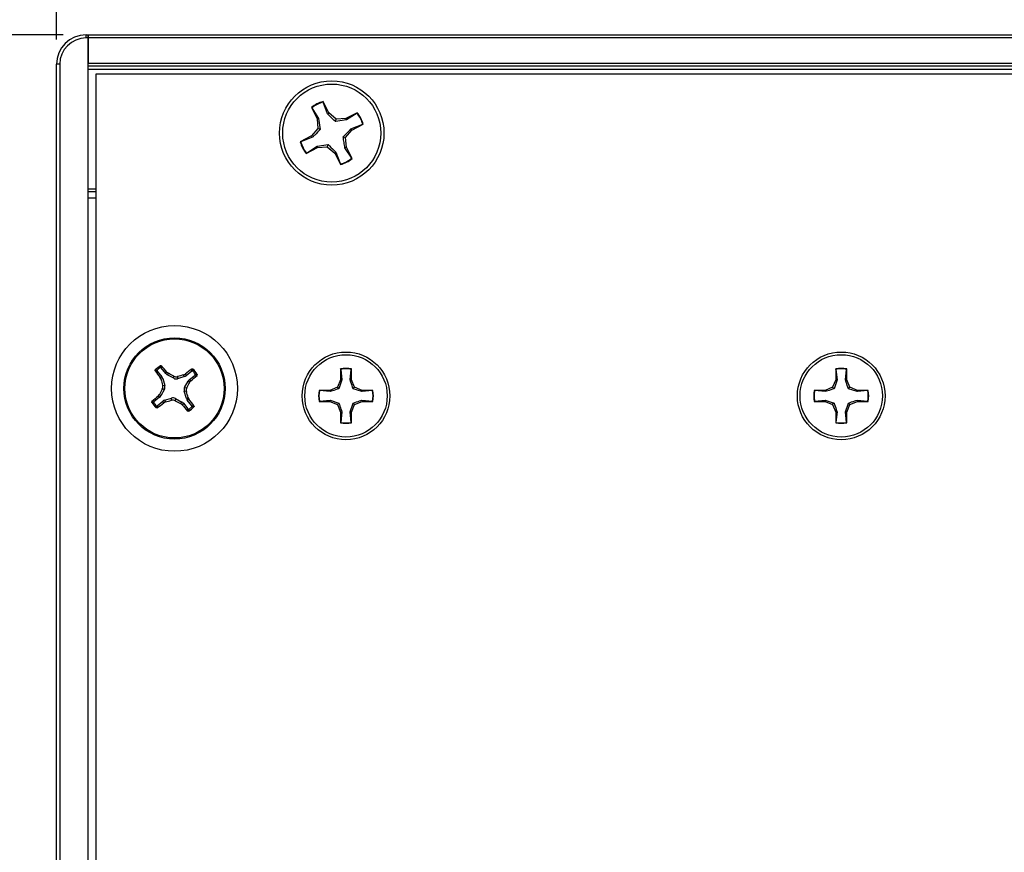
# Paper-space layout 'P3m-C' of a CAD drawing. Header units: inches. Extents: x 0.3 to 33.8, y 0.2 to 21.7.
# Tile 4 of 24: x 2.8 to 4.4, y 8.2 to 9.5. Entities that reach past the tile are written whole.
import ezdxf

# ---------------------------------------------------------------- set-up
doc = ezdxf.new("R2010")
doc.units = ezdxf.units.IN
doc.header["$MEASUREMENT"] = 0
doc.layers.add('BORDERS', color=7, linetype='Continuous')
doc.styles.add('SLDTEXTSTYLE0', font='TXT', dxfattribs={"width": 0.75})
doc.dimstyles.new('SLDDIMSTYLE8', dxfattribs={"dimtxt": 0.137795, "dimasz": 0.14, "dimexe": 0, "dimexo": 0.0625, "dimgap": 0.034449, "dimtad": 1, "dimdec": 3, "dimlfac": 2, "dimrnd": 1e-09, "dimzin": 4, "dimdsep": 46, "dimtxsty": 'SLDTEXTSTYLE0', "dimblk1": 'CLOSED', "dimblk2": 'CLOSED', "dimsah": 1, "dimcen": 0.09, "dimadec": 0, "dimazin": 1, "dimtfac": 1, "dimtdec": 3, "dimtofl": 0, "dimtmove": 0, "dimatfit": 3, "dimldrblk": 'CLOSED', "dimfxl": 0, "dimfrac": 2, "dimtolj": 1, "dimtzin": 12, "dimarcsym": 0})

# ---------------------------------------------------------------- blocks, each defined once
blk = doc.blocks.new('_Closed')
at = {"color": 0, "linetype": 'ByBlock', "lineweight": -2}
for p, q in [((-1, 0.166667), (0, 0)), ((-1, 0.166667), (-1, -0.166667)), ((0, 0), (-1, -0.166667)), ((0, 0), (-1, 0))]:
    blk.add_line(p, q, dxfattribs=at)
blk = doc.blocks.new('_D_36')
at = {"layer": 'BORDERS'}
for p, q in [((6.6487, 10.8714), (6.6067, 10.8714)), ((6.6067, 10.8714), (6.6067, 10.6526)), ((7.1068, 10.8714), (7.1488, 10.8714)), ((7.1488, 10.8714), (7.1488, 10.6526)), ((6.6067, 10.6526), (6.6487, 10.6526)), ((7.1488, 10.6526), (7.1068, 10.6526)), ((2.8528, 9.479), (2.8528, 10.4858)), ((10.9778, 9.479), (10.9778, 10.4858)), ((2.8528, 10.4464), (10.9778, 10.4464))]:
    blk.add_line(p, q, dxfattribs=at)
at = {"layer": 'BORDERS', "xscale": 0.14, "yscale": 0.14, "rotation": 180.0000000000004}
blk.add_blockref('_Closed', (2.8528, 10.4464, 0.9375), dxfattribs=at)
at = {"layer": 'BORDERS', "xscale": 0.14, "yscale": 0.14}
blk.add_blockref('_Closed', (10.9778, 10.4464, 0.9375), dxfattribs=at)
at = {"layer": 'BORDERS', "char_height": 0.1378, "attachment_point": 1, "style": 'SLDTEXTSTYLE0'}
for s, insert in [('412.8', (6.6487, 10.8302)), ('16.250', (6.5978, 10.6241))]:
    blk.add_mtext(s, dxfattribs=dict(at, insert=insert))
blk = doc.blocks.new('_D_37')
at = {"layer": 'BORDERS'}
for p, q in [((2.8634, 9.4865), (2.0811, 9.4865)), ((2.1204, 9.4865), (2.1204, 6.8615)), ((1.6955, 8.524), (1.6955, 8.566)), ((1.6955, 8.566), (1.9143, 8.566)), ((1.9143, 8.566), (1.9143, 8.524)), ((1.6955, 8.0658), (1.6955, 8.0239)), ((1.9143, 8.0239), (1.9143, 8.0658)), ((1.6955, 8.0239), (1.9143, 8.0239)), ((2.8634, 6.8615), (2.0811, 6.8615))]:
    blk.add_line(p, q, dxfattribs=at)
at = {"layer": 'BORDERS', "xscale": 0.14, "yscale": 0.14}
for p, rotation in [((2.1204, 9.4865, 0.9375), 90.0000000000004), ((2.1204, 6.8615, 0.9375), 270.0000000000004)]:
    blk.add_blockref('_Closed', p, dxfattribs=dict(at, rotation=rotation))
at = {"layer": 'BORDERS', "char_height": 0.1378, "attachment_point": 1, "rotation": 90, "style": 'SLDTEXTSTYLE0'}
for s, insert in [('133.4', (1.7366, 8.0658)), ('5.250', (1.9428, 8.0658))]:
    blk.add_mtext(s, dxfattribs=dict(at, insert=insert))

psp = doc.layouts.new('P3m-C')

# ---------------------------------------------------------------- linework, layer by layer
at = {"color": 7, "linetype": 'Continuous', "lineweight": 25}
for p, q in [((2.89965, 9.48153), (2.89965, 9.48653)), ((2.89965, 9.48653), (2.90277, 9.48653)), ((2.90277, 9.48153), (2.89965, 9.48153)), ((2.90277, 9.48653), (2.90277, 9.48153)), ((2.90277, 9.48653), (10.92777, 9.48653)), ((2.90277, 9.48153), (2.90277, 9.48653)), ((2.90277, 6.86653), (2.90277, 9.48153)), ((10.92777, 9.48153), (2.90277, 9.48153)), ((2.90277, 9.48153), (2.90277, 9.44153)), ((2.90277, 9.44153), (10.92777, 9.44153)), ((2.85777, 9.43965), (2.85277, 9.43965)), ((2.85277, 6.9084), (2.85277, 9.43965)), ((2.85777, 9.43965), (2.85777, 6.9084)), ((10.92777, 9.43653), (2.90277, 9.43653)), ((10.92777, 9.43153), (2.90277, 9.43153)), ((10.91527, 9.42403), (2.91527, 9.42403)), ((2.91527, 9.42403), (2.91527, 6.92403)), ((3.27637, 9.37958), (3.27639, 9.38039)), ((3.28368, 9.36082), (3.27637, 9.37958)), ((3.2856, 9.36233), (3.27639, 9.38039)), ((3.25786, 9.37094), (3.26707, 9.35288)), ((3.25852, 9.37048), (3.25786, 9.37094)), ((3.25852, 9.37048), (3.26942, 9.35354)), ((3.28368, 9.36082), (3.2856, 9.36233)), ((3.2974, 9.35225), (3.2856, 9.36233)), ((3.33093, 9.36269), (3.31287, 9.35348)), ((3.33048, 9.36203), (3.31354, 9.35113)), ((3.33048, 9.36203), (3.33093, 9.36269)), ((3.26942, 9.35354), (3.26707, 9.35288)), ((3.26707, 9.35288), (3.26829, 9.33741)), ((3.26942, 9.35354), (3.27201, 9.3362)), ((3.2962, 9.34854), (3.2974, 9.35225)), ((3.31354, 9.35113), (3.2962, 9.34854)), ((3.31287, 9.35348), (3.2974, 9.35225)), ((3.31354, 9.35113), (3.31287, 9.35348)), ((3.26829, 9.33741), (3.25822, 9.3256)), ((3.27201, 9.3362), (3.26829, 9.33741)), ((3.31225, 9.32314), (3.32232, 9.33495)), ((3.32081, 9.33686), (3.33958, 9.34418)), ((3.32081, 9.33686), (3.32232, 9.33495)), ((3.32232, 9.33495), (3.34038, 9.34416)), ((3.33958, 9.34418), (3.34038, 9.34416)), ((3.25822, 9.3256), (3.24016, 9.31639)), ((3.24097, 9.31637), (3.24016, 9.31639)), ((3.25973, 9.32369), (3.24097, 9.31637)), ((3.25973, 9.32369), (3.25822, 9.3256)), ((3.30854, 9.32435), (3.31225, 9.32314)), ((3.31347, 9.30768), (3.31225, 9.32314)), ((3.24961, 9.29786), (3.26767, 9.30708)), ((3.25007, 9.29853), (3.26701, 9.30942)), ((3.26701, 9.30942), (3.28434, 9.31201)), ((3.26701, 9.30942), (3.26767, 9.30708)), ((3.26767, 9.30708), (3.28314, 9.3083)), ((3.28434, 9.31201), (3.28314, 9.3083)), ((3.28314, 9.3083), (3.29494, 9.29823)), ((3.29686, 9.29974), (3.29494, 9.29823)), ((3.29686, 9.29974), (3.30417, 9.28097)), ((3.31112, 9.30701), (3.31347, 9.30768)), ((3.32202, 9.29007), (3.31112, 9.30701)), ((3.32268, 9.28961), (3.31347, 9.30768)), ((3.25007, 9.29853), (3.24961, 9.29786)), ((3.29494, 9.29823), (3.30415, 9.28016)), ((3.32202, 9.29007), (3.32268, 9.28961)), ((3.30417, 9.28097), (3.30415, 9.28016)), ((2.90277, 9.24153), (2.91527, 9.24153)), ((2.91527, 9.23653), (2.90277, 9.23653)), ((2.91527, 9.22653), (2.90277, 9.22653)), ((3.02624, 8.94766), (3.01892, 8.95667)), ((3.30418, 8.955), (3.30418, 8.93797)), ((3.3045, 8.9544), (3.30418, 8.955)), ((3.32132, 8.9544), (3.32164, 8.955)), ((3.32164, 8.93797), (3.32164, 8.955)), ((4.09158, 8.955), (4.09158, 8.93797)), ((4.0919, 8.9544), (4.09158, 8.955)), ((4.10872, 8.9544), (4.10904, 8.955)), ((4.10904, 8.93797), (4.10904, 8.955)), ((3.01273, 8.95164), (3.02004, 8.94263)), ((3.01737, 8.94122), (3.02004, 8.94263)), ((3.01871, 8.9385), (3.01737, 8.94122)), ((3.02146, 8.93994), (3.01871, 8.9385)), ((3.02146, 8.93994), (3.02482, 8.92863)), ((3.02624, 8.94766), (3.02816, 8.94998)), ((3.02816, 8.94998), (3.03055, 8.9481)), ((3.03055, 8.9481), (3.02857, 8.94572)), ((3.03895, 8.9401), (3.02857, 8.94572)), ((3.03895, 8.9401), (3.03931, 8.94354)), ((3.04523, 8.94292), (3.04487, 8.93948)), ((3.05619, 8.94284), (3.04487, 8.93948)), ((3.05474, 8.94558), (3.05747, 8.94693)), ((3.05619, 8.94284), (3.05474, 8.94558)), ((3.05747, 8.94693), (3.05887, 8.94426)), ((3.06789, 8.95157), (3.05887, 8.94426)), ((3.0639, 8.93806), (3.07292, 8.94538)), ((3.3045, 8.9544), (3.30619, 8.93757)), ((3.31963, 8.93757), (3.32132, 8.9544)), ((4.0919, 8.9544), (4.09359, 8.93757)), ((4.10703, 8.93757), (4.10872, 8.9544)), ((3.02138, 8.92899), (3.02482, 8.92863)), ((3.05634, 8.92535), (3.06196, 8.93573)), ((3.05634, 8.92535), (3.05978, 8.92499)), ((3.06435, 8.93375), (3.06196, 8.93573)), ((3.0639, 8.93806), (3.06623, 8.93613)), ((3.06623, 8.93613), (3.06435, 8.93375)), ((3.29919, 8.92594), (3.28715, 8.92095)), ((3.30418, 8.93797), (3.29919, 8.92594)), ((3.30151, 8.92362), (3.29919, 8.92594)), ((3.30619, 8.93757), (3.30151, 8.92362)), ((3.30619, 8.93757), (3.30418, 8.93797)), ((3.31963, 8.93757), (3.32164, 8.93797)), ((3.32663, 8.92594), (3.32164, 8.93797)), ((3.32431, 8.92362), (3.32663, 8.92594)), ((3.33827, 8.91894), (3.32431, 8.92362)), ((3.33867, 8.92095), (3.32663, 8.92594)), ((4.08659, 8.92594), (4.07455, 8.92095)), ((4.09158, 8.93797), (4.08659, 8.92594)), ((4.08891, 8.92362), (4.08659, 8.92594)), ((4.09359, 8.93757), (4.08891, 8.92362)), ((4.09359, 8.93757), (4.09158, 8.93797)), ((4.10703, 8.93757), (4.10904, 8.93797)), ((4.11403, 8.92594), (4.10904, 8.93797)), ((4.11171, 8.92362), (4.11403, 8.92594)), ((4.12567, 8.91894), (4.11171, 8.92362)), ((4.12607, 8.92095), (4.11403, 8.92594)), ((3.01664, 8.90999), (3.00763, 8.90268)), ((3.01432, 8.91192), (3.01619, 8.91431)), ((3.01664, 8.90999), (3.01432, 8.91192)), ((3.01619, 8.91431), (3.01858, 8.91233)), ((3.0242, 8.92271), (3.01858, 8.91233)), ((3.0242, 8.92271), (3.02076, 8.92306)), ((3.02435, 8.90521), (3.03567, 8.90857)), ((3.03531, 8.90513), (3.03567, 8.90857)), ((3.04159, 8.90796), (3.04123, 8.90451)), ((3.04159, 8.90796), (3.05197, 8.90233)), ((3.05917, 8.91906), (3.05572, 8.91942)), ((3.05909, 8.90811), (3.05572, 8.91942)), ((3.05909, 8.90811), (3.06183, 8.90956)), ((3.06183, 8.90956), (3.06317, 8.90683)), ((3.28715, 8.92095), (3.27012, 8.92095)), ((3.27072, 8.92063), (3.27012, 8.92095)), ((3.28755, 8.91894), (3.27072, 8.92063)), ((3.28755, 8.91894), (3.28715, 8.92095)), ((3.33827, 8.91894), (3.33867, 8.92095)), ((3.3551, 8.92063), (3.33827, 8.91894)), ((3.35569, 8.92095), (3.33867, 8.92095)), ((3.3551, 8.92063), (3.35569, 8.92095)), ((4.07455, 8.92095), (4.05753, 8.92095)), ((4.05812, 8.92063), (4.05753, 8.92095)), ((4.07495, 8.91894), (4.05812, 8.92063)), ((4.07495, 8.91894), (4.07455, 8.92095)), ((4.12567, 8.91894), (4.12607, 8.92095)), ((4.1425, 8.92063), (4.12567, 8.91894)), ((4.1431, 8.92095), (4.12607, 8.92095)), ((4.1425, 8.92063), (4.1431, 8.92095)), ((3.01266, 8.89648), (3.02167, 8.90379)), ((3.02308, 8.90112), (3.02167, 8.90379)), ((3.0258, 8.90247), (3.02308, 8.90112)), ((3.02435, 8.90521), (3.0258, 8.90247)), ((3.04999, 8.89995), (3.05197, 8.90233)), ((3.05238, 8.89807), (3.04999, 8.89995)), ((3.05431, 8.9004), (3.05238, 8.89807)), ((3.05431, 8.9004), (3.06162, 8.89138)), ((3.06317, 8.90683), (3.0605, 8.90542)), ((3.06782, 8.89641), (3.0605, 8.90542)), ((3.27072, 8.9038), (3.27012, 8.90348)), ((3.27012, 8.90348), (3.28715, 8.90348)), ((3.27072, 8.9038), (3.28755, 8.90549)), ((3.28755, 8.90549), (3.28715, 8.90348)), ((3.28715, 8.90348), (3.29919, 8.8985)), ((3.28755, 8.90549), (3.30151, 8.90081)), ((3.30151, 8.90081), (3.29919, 8.8985)), ((3.29919, 8.8985), (3.30418, 8.88646)), ((3.31963, 8.88686), (3.32431, 8.90081)), ((3.32164, 8.88646), (3.32663, 8.8985)), ((3.32431, 8.90081), (3.32663, 8.8985)), ((3.32663, 8.8985), (3.33867, 8.90348)), ((3.33827, 8.90549), (3.3551, 8.9038)), ((3.33827, 8.90549), (3.33867, 8.90348)), ((3.33867, 8.90348), (3.35569, 8.90348)), ((3.3551, 8.9038), (3.35569, 8.90348)), ((4.05812, 8.9038), (4.05753, 8.90348)), ((4.05753, 8.90348), (4.07455, 8.90348)), ((4.05812, 8.9038), (4.07495, 8.90549)), ((4.07495, 8.90549), (4.07455, 8.90348)), ((4.07455, 8.90348), (4.08659, 8.8985)), ((4.07495, 8.90549), (4.08891, 8.90081)), ((4.08891, 8.90081), (4.08659, 8.8985)), ((4.08659, 8.8985), (4.09158, 8.88646)), ((4.10703, 8.88686), (4.11171, 8.90081)), ((4.10904, 8.88646), (4.11403, 8.8985)), ((4.11171, 8.90081), (4.11403, 8.8985)), ((4.11403, 8.8985), (4.12607, 8.90348)), ((4.12567, 8.90549), (4.1425, 8.9038)), ((4.12567, 8.90549), (4.12607, 8.90348)), ((4.12607, 8.90348), (4.1431, 8.90348)), ((4.1425, 8.9038), (4.1431, 8.90348)), ((3.30619, 8.88686), (3.30418, 8.88646)), ((3.30418, 8.88646), (3.30418, 8.86943)), ((3.30619, 8.88686), (3.3045, 8.87003)), ((3.32132, 8.87003), (3.31963, 8.88686)), ((3.31963, 8.88686), (3.32164, 8.88646)), ((3.32164, 8.86943), (3.32164, 8.88646)), ((4.09359, 8.88686), (4.09158, 8.88646)), ((4.09158, 8.88646), (4.09158, 8.86943)), ((4.09359, 8.88686), (4.0919, 8.87003)), ((4.10872, 8.87003), (4.10703, 8.88686)), ((4.10703, 8.88686), (4.10904, 8.88646)), ((4.10904, 8.86943), (4.10904, 8.88646)), ((3.3045, 8.87003), (3.30418, 8.86943)), ((3.32132, 8.87003), (3.32164, 8.86943)), ((4.0919, 8.87003), (4.09158, 8.86943)), ((4.10872, 8.87003), (4.10904, 8.86943))]:
    psp.add_line(p, q, dxfattribs=at)
for centre, radius in [((3.29027, 9.33028), 0.083), ((3.29027, 9.33028), 0.078), ((3.04027, 8.92403), 0.1), ((3.04027, 8.92403), 0.0805), ((3.04027, 8.92403), 0.07876), ((3.31291, 8.91222), 0.06975), ((3.31291, 8.91222), 0.0655), ((4.10031, 8.91222), 0.06975), ((4.10031, 8.91222), 0.0655)]:
    psp.add_circle(centre, radius, dxfattribs=at)
for centre, radius, start, end in [((2.89965, 9.43965), 0.04688, 90, 180), ((2.89965, 9.43965), 0.04188, 90, 180), ((3.29027, 9.33028), 0.052, 105.48493, 128.55885), ((3.29027, 9.33028), 0.05123, 105.74574, 128.29804), ((3.29027, 9.33028), 0.05123, 15.74574, 38.29804), ((3.29027, 9.33028), 0.052, 15.48493, 38.55885), ((3.29027, 9.33028), 0.052, 195.48493, 218.55885), ((3.29027, 9.33028), 0.05123, 195.74574, 218.29804), ((3.29027, 9.33028), 0.052, 285.48493, 308.55885), ((3.29027, 9.33028), 0.05123, 285.74574, 308.29804), ((3.04027, 8.92403), 0.04248, 121.78058, 136.33153), ((3.04027, 8.92403), 0.04007, 124.8945, 133.21762), ((2.42552, 8.43035), 0.79574, 40.76943, 41.72326), ((3.54014, 8.3143), 0.79574, 126.38885, 127.34269), ((3.04027, 8.92403), 0.04248, 31.78058, 46.33153), ((3.31291, 8.91222), 0.04367, 78.46304, 101.53696), ((3.31291, 8.91222), 0.04302, 78.72385, 101.27615), ((4.10031, 8.91222), 0.04367, 78.46304, 101.53696), ((4.10031, 8.91222), 0.04302, 78.72385, 101.27615), ((3.64999, 9.4239), 0.79574, 216.38885, 217.34269), ((2.60693, 8.12473), 0.92596, 62.16303, 62.77407), ((3.29967, 8.05261), 0.92596, 105.33804, 105.94908), ((2.5466, 9.53878), 0.79574, 310.76943, 311.72326), ((3.04027, 8.92403), 0.04007, 34.8945, 43.21762), ((3.91169, 9.18343), 0.92596, 195.33804, 195.94908), ((2.24098, 9.35737), 0.92596, 332.16303, 332.77407), ((3.53395, 8.30927), 0.79574, 130.76943, 131.72326), ((3.83957, 8.49068), 0.92596, 152.16303, 152.77407), ((2.16885, 8.66463), 0.92596, 15.33804, 15.94908), ((3.31291, 8.91222), 0.04367, 168.46304, 191.53696), ((3.31291, 8.91222), 0.04302, 168.72385, 191.27615), ((3.31291, 8.91222), 0.04302, 348.72385, 11.27615), ((3.31291, 8.91222), 0.04367, 348.46304, 11.53696), ((4.10031, 8.91222), 0.04367, 168.46304, 191.53696), ((4.10031, 8.91222), 0.04302, 168.72385, 191.27615), ((4.10031, 8.91222), 0.04302, 348.72385, 11.27615), ((4.10031, 8.91222), 0.04367, 348.46304, 11.53696), ((3.04027, 8.92403), 0.04248, 211.78058, 226.33153), ((3.04027, 8.92403), 0.04007, 214.8945, 223.21762), ((2.5404, 9.53375), 0.79574, 306.38885, 307.34269), ((2.78087, 9.79545), 0.92596, 285.33804, 285.94908), ((3.47362, 9.72332), 0.92596, 242.16303, 242.77407), ((3.65502, 9.4177), 0.79574, 220.76943, 221.72326), ((3.04027, 8.92403), 0.04248, 301.78058, 316.33153), ((2.43055, 8.42415), 0.79574, 36.38885, 37.34269), ((3.04027, 8.92403), 0.04007, 304.8945, 313.21762), ((3.31291, 8.91222), 0.04367, 258.46304, 281.53696), ((3.31291, 8.91222), 0.04302, 258.72385, 281.27615), ((4.10031, 8.91222), 0.04367, 258.46304, 281.53696), ((4.10031, 8.91222), 0.04302, 258.72385, 281.27615)]:
    psp.add_arc(centre, radius, start, end, dxfattribs=at)
for centre, major_axis, ratio, start_param, end_param in [((3.01392, 8.93768), (-0.00696, -0.00367), 0.994307, 2.9463327, 3.3368526), ((3.03233, 8.95263), (0.00503, 0.00606), 0.994307, 2.9463327, 3.3368526), ((3.04267, 8.94703), (0.00082, 0.00783), 0.993591, 2.7511616, 3.5320237), ((3.05393, 8.95038), (-0.00367, 0.00696), 0.994307, 2.9463327, 3.3368526), ((3.01727, 8.92642), (-0.00783, 0.00082), 0.993591, 2.7511616, 3.5320237), ((3.06328, 8.92163), (0.00783, -0.00082), 0.993591, 2.7511616, 3.5320237), ((3.06887, 8.93196), (0.00606, -0.00503), 0.994307, 2.9463327, 3.3368526), ((3.01167, 8.91609), (-0.00606, 0.00503), 0.994307, 2.9463327, 3.3368526), ((3.03788, 8.90102), (-0.00082, -0.00783), 0.993591, 2.7511616, 3.5320237), ((3.06662, 8.91037), (0.00696, 0.00367), 0.994307, 2.9463327, 3.3368526), ((3.02661, 8.89767), (0.00367, -0.00696), 0.994307, 2.9463327, 3.3368526), ((3.04821, 8.89542), (-0.00503, -0.00606), 0.994307, 2.9463327, 3.3368526)]:
    psp.add_ellipse(centre, major_axis=major_axis, ratio=ratio, start_param=start_param, end_param=end_param, dxfattribs=at)
for points, knots in [([(3.2962, 9.34854), (3.29303, 9.35158), (3.28855, 9.35589), (3.28479, 9.35969), (3.28368, 9.36082)], [0, 0, 0, 0, 0.7055493, 1, 1, 1, 1]), ([(3.27201, 9.3362), (3.26897, 9.33304), (3.26466, 9.32855), (3.26085, 9.32479), (3.25973, 9.32369)], [0, 0, 0, 0, 0.7055493, 1, 1, 1, 1]), ([(3.30854, 9.32435), (3.31157, 9.32751), (3.31588, 9.332), (3.31969, 9.33576), (3.32081, 9.33686)], [0, 0, 0, 0, 0.7055493, 1, 1, 1, 1]), ([(3.31112, 9.30701), (3.31069, 9.30964), (3.30981, 9.31492), (3.30896, 9.32119), (3.30854, 9.32435)], [0, 0, 0, 0, 0.496412, 1, 1, 1, 1]), ([(3.28434, 9.31201), (3.28751, 9.30897), (3.29199, 9.30467), (3.29575, 9.30086), (3.29686, 9.29974)], [0, 0, 0, 0, 0.7055493, 1, 1, 1, 1]), ([(3.01735, 8.95689), (3.01744, 8.95744), (3.01761, 8.95854), (3.0178, 8.95961), (3.0179, 8.96014)], [0, 0, 0, 0, 0.5041524, 1, 1, 1, 1]), ([(3.01892, 8.95667), (3.01883, 8.95676), (3.01864, 8.95695), (3.01827, 8.9571), (3.01787, 8.95712), (3.01756, 8.95702), (3.0174, 8.95692), (3.01735, 8.95689)], [0, 0, 0, 0, 0.2255496, 0.4511532, 0.6755812, 0.89964, 1, 1, 1, 1]), ([(3.0179, 8.96014), (3.01802, 8.96019), (3.01825, 8.96031), (3.01865, 8.96034), (3.01903, 8.96025), (3.01929, 8.96009), (3.0194, 8.95997), (3.01943, 8.95994)], [0, 0, 0, 0, 0.2243701, 0.4484144, 0.6809027, 0.9255748, 1, 1, 1, 1]), ([(3.01943, 8.95994), (3.01934, 8.9594), (3.01916, 8.95832), (3.019, 8.95722), (3.01892, 8.95667)], [0, 0, 0, 0, 0.5053527, 1, 1, 1, 1]), ([(3.06789, 8.95157), (3.06792, 8.95212), (3.06799, 8.95323), (3.06804, 8.95433), (3.06806, 8.95488)], [0, 0, 0, 0, 0.4946473, 1, 1, 1, 1]), ([(3.06806, 8.95488), (3.06818, 8.95495), (3.06841, 8.95508), (3.06884, 8.95512), (3.06926, 8.95502), (3.06949, 8.95484), (3.0696, 8.95475)], [0, 0, 0, 0, 0.2526917, 0.5055172, 0.7534417, 1, 1, 1, 1]), ([(3.0696, 8.95475), (3.06959, 8.95421), (3.06955, 8.95313), (3.0695, 8.95202), (3.06947, 8.95147)], [0, 0, 0, 0, 0.4958476, 1, 1, 1, 1]), ([(3.00942, 8.95182), (3.00935, 8.95194), (3.00922, 8.95217), (3.00918, 8.95259), (3.00928, 8.95301), (3.00946, 8.95324), (3.00954, 8.95336)], [0, 0, 0, 0, 0.2526917, 0.5055172, 0.7534417, 1, 1, 1, 1]), ([(3.01273, 8.95164), (3.01218, 8.95168), (3.01106, 8.95175), (3.00997, 8.95179), (3.00942, 8.95182)], [0, 0, 0, 0, 0.4946499, 1, 1, 1, 1]), ([(3.00954, 8.95336), (3.01008, 8.95334), (3.01117, 8.95331), (3.01227, 8.95326), (3.01283, 8.95323)], [0, 0, 0, 0, 0.4958449, 1, 1, 1, 1]), ([(3.01283, 8.95323), (3.01275, 8.95313), (3.01257, 8.95293), (3.01245, 8.95254), (3.01246, 8.95215), (3.01258, 8.95184), (3.01269, 8.95169), (3.01273, 8.95164)], [0, 0, 0, 0, 0.22554966, 0.4511533, 0.67558153, 0.89964028, 1, 1, 1, 1]), ([(3.03931, 8.94354), (3.04011, 8.94321), (3.04173, 8.94255), (3.04382, 8.94257), (3.04495, 8.94285), (3.04523, 8.94292)], [0, 0, 0, 0, 0.42715877, 0.85434923, 1, 1, 1, 1]), ([(3.06947, 8.95147), (3.06937, 8.95155), (3.06917, 8.95173), (3.06879, 8.95184), (3.06839, 8.95183), (3.06809, 8.95172), (3.06793, 8.95161), (3.06789, 8.95157)], [0, 0, 0, 0, 0.2255497, 0.4511533, 0.6755815, 0.8996403, 1, 1, 1, 1]), ([(3.07292, 8.94538), (3.07301, 8.94547), (3.0732, 8.94565), (3.07334, 8.94603), (3.07336, 8.94643), (3.07327, 8.94674), (3.07317, 8.9469), (3.07314, 8.94695)], [0, 0, 0, 0, 0.2255496, 0.4511532, 0.6755812, 0.89964, 1, 1, 1, 1]), ([(3.07619, 8.94487), (3.07564, 8.94496), (3.07456, 8.94514), (3.07346, 8.9453), (3.07292, 8.94538)], [0, 0, 0, 0, 0.5053527, 1, 1, 1, 1]), ([(3.07314, 8.94695), (3.07369, 8.94686), (3.07478, 8.94669), (3.07585, 8.94649), (3.07638, 8.9464)], [0, 0, 0, 0, 0.5041524, 1, 1, 1, 1]), ([(3.07638, 8.9464), (3.07644, 8.94628), (3.07656, 8.94605), (3.07658, 8.94565), (3.0765, 8.94527), (3.07634, 8.94501), (3.07621, 8.94489), (3.07619, 8.94487)], [0, 0, 0, 0, 0.22437011, 0.44841436, 0.68090265, 0.92557481, 1, 1, 1, 1]), ([(3.02076, 8.92306), (3.02109, 8.92387), (3.02175, 8.92548), (3.02172, 8.92758), (3.02145, 8.9287), (3.02138, 8.92899)], [0, 0, 0, 0, 0.4271588, 0.8543492, 1, 1, 1, 1]), ([(3.05978, 8.92499), (3.05945, 8.92418), (3.05879, 8.92257), (3.05882, 8.92047), (3.0591, 8.91935), (3.05917, 8.91906)], [0, 0, 0, 0, 0.42715877, 0.85434923, 1, 1, 1, 1]), ([(3.30151, 8.92362), (3.29803, 8.92241), (3.29309, 8.9207), (3.28881, 8.91934), (3.28755, 8.91894)], [0, 0, 0, 0, 0.7055493, 1, 1, 1, 1]), ([(3.32431, 8.92362), (3.3231, 8.9271), (3.32139, 8.93203), (3.32003, 8.93631), (3.31963, 8.93757)], [0, 0, 0, 0, 0.70554926, 1, 1, 1, 1]), ([(4.08891, 8.92362), (4.08543, 8.92241), (4.0805, 8.9207), (4.07621, 8.91934), (4.07495, 8.91894)], [0, 0, 0, 0, 0.7055493, 1, 1, 1, 1]), ([(4.11171, 8.92362), (4.11051, 8.9271), (4.10879, 8.93203), (4.10743, 8.93631), (4.10703, 8.93757)], [0, 0, 0, 0, 0.70554926, 1, 1, 1, 1]), ([(3.00416, 8.90165), (3.0041, 8.90177), (3.00399, 8.90201), (3.00396, 8.9024), (3.00405, 8.90278), (3.00421, 8.90304), (3.00433, 8.90316), (3.00436, 8.90319)], [0, 0, 0, 0, 0.2243701, 0.4484144, 0.6809027, 0.9255748, 1, 1, 1, 1]), ([(3.00741, 8.9011), (3.00685, 8.90119), (3.00576, 8.90137), (3.00469, 8.90156), (3.00416, 8.90165)], [0, 0, 0, 0, 0.5041524, 1, 1, 1, 1]), ([(3.00436, 8.90319), (3.0049, 8.90309), (3.00598, 8.90292), (3.00708, 8.90276), (3.00763, 8.90268)], [0, 0, 0, 0, 0.5053527, 1, 1, 1, 1]), ([(3.00763, 8.90268), (3.00753, 8.90258), (3.00735, 8.9024), (3.0072, 8.90202), (3.00718, 8.90163), (3.00727, 8.90131), (3.00737, 8.90115), (3.00741, 8.9011)], [0, 0, 0, 0, 0.2255496, 0.4511532, 0.6755812, 0.89964, 1, 1, 1, 1]), ([(3.01094, 8.8933), (3.01096, 8.89384), (3.01099, 8.89492), (3.01104, 8.89603), (3.01107, 8.89659)], [0, 0, 0, 0, 0.4958449, 1, 1, 1, 1]), ([(3.01248, 8.89318), (3.01236, 8.89311), (3.01213, 8.89297), (3.01171, 8.89294), (3.01128, 8.89303), (3.01105, 8.89321), (3.01094, 8.8933)], [0, 0, 0, 0, 0.2526917, 0.5055172, 0.7534417, 1, 1, 1, 1]), ([(3.01107, 8.89659), (3.01117, 8.8965), (3.01137, 8.89633), (3.01175, 8.89621), (3.01215, 8.89622), (3.01246, 8.89633), (3.01261, 8.89645), (3.01266, 8.89648)], [0, 0, 0, 0, 0.2255497, 0.4511533, 0.6755815, 0.8996403, 1, 1, 1, 1]), ([(3.01266, 8.89648), (3.01262, 8.89593), (3.01255, 8.89482), (3.0125, 8.89373), (3.01248, 8.89318)], [0, 0, 0, 0, 0.4946499, 1, 1, 1, 1]), ([(3.04123, 8.90451), (3.04043, 8.90484), (3.03882, 8.90551), (3.03672, 8.90548), (3.0356, 8.9052), (3.03531, 8.90513)], [0, 0, 0, 0, 0.42715877, 0.85434923, 1, 1, 1, 1]), ([(3.06771, 8.89482), (3.0678, 8.89492), (3.06797, 8.89512), (3.06809, 8.89551), (3.06808, 8.89591), (3.06796, 8.89621), (3.06785, 8.89636), (3.06782, 8.89641)], [0, 0, 0, 0, 0.2255497, 0.4511533, 0.6755815, 0.8996403, 1, 1, 1, 1]), ([(3.071, 8.8947), (3.07046, 8.89471), (3.06937, 8.89474), (3.06827, 8.8948), (3.06771, 8.89482)], [0, 0, 0, 0, 0.4958476, 1, 1, 1, 1]), ([(3.06782, 8.89641), (3.06837, 8.89638), (3.06948, 8.8963), (3.07057, 8.89626), (3.07112, 8.89623)], [0, 0, 0, 0, 0.49464731, 1, 1, 1, 1]), ([(3.07112, 8.89623), (3.07119, 8.89612), (3.07133, 8.89588), (3.07136, 8.89546), (3.07126, 8.89504), (3.07109, 8.89481), (3.071, 8.8947)], [0, 0, 0, 0, 0.25269173, 0.50551722, 0.75344174, 1, 1, 1, 1]), ([(3.30151, 8.90081), (3.30271, 8.89733), (3.30443, 8.8924), (3.30579, 8.88812), (3.30619, 8.88686)], [0, 0, 0, 0, 0.7055493, 1, 1, 1, 1]), ([(3.32431, 8.90081), (3.32779, 8.90202), (3.33272, 8.90373), (3.33701, 8.90509), (3.33827, 8.90549)], [0, 0, 0, 0, 0.7055493, 1, 1, 1, 1]), ([(4.08891, 8.90081), (4.09012, 8.89733), (4.09183, 8.8924), (4.09319, 8.88812), (4.09359, 8.88686)], [0, 0, 0, 0, 0.7055493, 1, 1, 1, 1]), ([(4.11171, 8.90081), (4.11519, 8.90202), (4.12013, 8.90373), (4.12441, 8.90509), (4.12567, 8.90549)], [0, 0, 0, 0, 0.7055493, 1, 1, 1, 1]), ([(3.06111, 8.88811), (3.0612, 8.88866), (3.06138, 8.88974), (3.06154, 8.89084), (3.06162, 8.89138)], [0, 0, 0, 0, 0.5053527, 1, 1, 1, 1]), ([(3.06264, 8.88792), (3.06253, 8.88786), (3.06229, 8.88774), (3.0619, 8.88771), (3.06151, 8.8878), (3.06126, 8.88796), (3.06114, 8.88808), (3.06111, 8.88811)], [0, 0, 0, 0, 0.22437011, 0.44841436, 0.68090265, 0.92557481, 1, 1, 1, 1]), ([(3.06162, 8.89138), (3.06171, 8.89129), (3.0619, 8.8911), (3.06228, 8.89095), (3.06267, 8.89094), (3.06299, 8.89103), (3.06315, 8.89113), (3.06319, 8.89116)], [0, 0, 0, 0, 0.2255496, 0.4511532, 0.6755812, 0.89964, 1, 1, 1, 1]), ([(3.06319, 8.89116), (3.06311, 8.89061), (3.06293, 8.88952), (3.06274, 8.88845), (3.06264, 8.88792)], [0, 0, 0, 0, 0.50415242, 1, 1, 1, 1])]:
    psp.add_open_spline(points, degree=3, knots=knots, dxfattribs=at)

# ---------------------------------------------------------------- dimensions: what is measured, and where the dimension line sits
at = {"layer": 'BORDERS'}
dim = psp.add_linear_dim(base=(10.97777, 10.44644), p1=(2.85277, 9.43965), p2=(10.97777, 9.43965), dimstyle='SLDDIMSTYLE8', dxfattribs=at)
dim.commit()
dim.dimension.update_dxf_attribs({"geometry": '_D_36', "text_midpoint": (6.87774, 10.44644), "dimtype": 160})
dim = psp.add_linear_dim(base=(2.12043, 6.86153), p1=(2.90277, 9.48653), p2=(2.90277, 6.86153), angle=90, dimstyle='SLDDIMSTYLE8', dxfattribs=at)
dim.commit()
dim.dimension.update_dxf_attribs({"geometry": '_D_37', "text_midpoint": (2.12043, 8.29493), "dimtype": 160})

doc.saveas('drawing.dxf')
